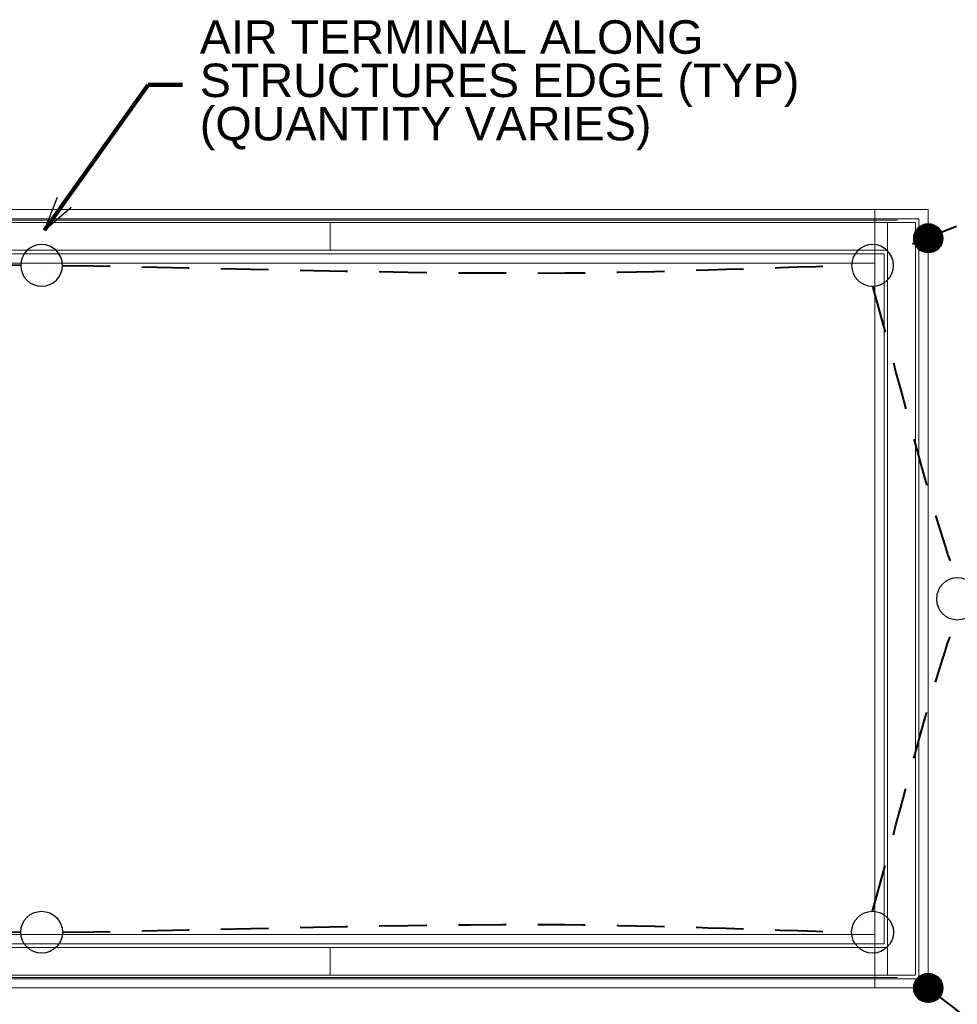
# Model space of a CAD drawing. Header units: inches. Extents: x -8534 to 5423, y -4988 to 1814.
# Tile 24 of 33: x -1515 to -1245, y 791 to 1073. Entities that reach past the tile are written whole.
import ezdxf

# ---------------------------------------------------------------- set-up
doc = ezdxf.new("R2010")
doc.units = ezdxf.units.IN
doc.header["$LTSCALE"] = 200
doc.header["$MEASUREMENT"] = 0
doc.linetypes.add('DGN Style 2', pattern=[0.113678, 0.068207, -0.045471])
for name, color, linetype, lineweight in [('E-DETL-TEXT', 3, 'Continuous', 0), ('E-GRND-CIRC', 4, 'Continuous', 40), ('Imports in Famil', 7, 'Continuous', 0), ('Level 23', 7, 'Continuous', 0), ('Level 44', 7, 'Continuous', 0), ('Object', 7, 'Continuous', 30), ('SC Text', 7, 'Continuous', 0), ('SE Terminal', 7, 'Continuous', 0)]:
    doc.layers.add(name, color=color, linetype=linetype, lineweight=lineweight)
doc.styles.add('Notes_0', font='arial.ttf')
doc.styles.add('Title Block - General', font='arial.ttf', dxfattribs={"height": 0.12})
doc.dimstyles.new('EAST', dxfattribs={"dimtxt": 9.8425, "dimasz": 9.8425, "dimexe": 4.92125, "dimexo": 4.92125, "dimgap": 4.92125, "dimtad": 1, "dimdec": 0, "dimzin": 11, "dimdsep": 46, "dimlunit": 3, "dimtxsty": 'Notes_0', "dimblk": 'TerminatorOpen_0.5', "dimcen": 0.09, "dimclrd": 1, "dimadec": 4, "dimazin": 3, "dimtfac": 1, "dimtdec": 0, "dimtofl": 0, "dimtmove": 0, "dimatfit": 1, "dimldrblk": 'TerminatorOpen_0.5', "dimfxl": 1, "dimfrac": 2, "dimtolj": 1, "dimtzin": 11, "dimlwd": 30, "dimarcsym": 0})

# ---------------------------------------------------------------- blocks, each defined once
blk = doc.blocks.new('TerminatorOpen_0.5')
at = {"color": 0, "linetype": 'ByBlock', "lineweight": -2}
for q in [(-1, 0.25), (-1, 0), (-1, -0.25)]:
    blk.add_line((0, 0), q, dxfattribs=at)
blk = doc.blocks.new('FACE_26')
at = {"layer": 'Imports in Famil', "color": 6, "linetype": 'Continuous', "lineweight": 0, "extrusion": (1.83691e-16, -1, 0), "elevation": 157.1969, "flags": 128}
blk.add_lwpolyline([(-61.1875, 16), (-61.1875, 7.125), (-60.8125, 7.125), (-60.8125, 10.25), (-58.1875, 10.25), (-58.1875, 0), (61.1875, 0), (61.1875, 8.875), (60.8125, 8.875), (60.8125, 5.75), (58.1875, 5.75), (58.1875, 16), (-61.1875, 16), (-61.1875, 16)], close=True, dxfattribs=at)
blk = doc.blocks.new('FACE_27')
at = {"layer": 'Imports in Famil', "color": 6, "linetype": 'Continuous', "lineweight": 0, "extrusion": (-1.83691e-16, 1, 0), "elevation": 168.8031, "flags": 128}
blk.add_lwpolyline([(-58.1875, 5.75), (-60.8125, 5.75), (-60.8125, 8.875), (-61.1875, 8.875), (-61.1875, 0), (58.1875, 0), (58.1875, 10.25), (60.8125, 10.25), (60.8125, 7.125), (61.1875, 7.125), (61.1875, 16), (-58.1875, 16), (-58.1875, 5.75), (-58.1875, 5.75)], close=True, dxfattribs=at)

msp = doc.modelspace()

# ---------------------------------------------------------------- linework, layer by layer
at = {"layer": 'E-GRND-CIRC', "linetype": 'Continuous'}
for p, q in [((-1257.81, 1010.53), (-1253.63, 1014.7)), ((-1257.8, 1010.89), (-1254, 1014.69)), ((-1257.79, 1010.19), (-1253.3, 1014.68)), ((-1257.75, 1011.29), (-1254.4, 1014.65)), ((-1257.75, 1009.88), (-1252.99, 1014.64)), ((-1257.68, 1009.59), (-1252.7, 1014.58)), ((-1257.65, 1011.75), (-1254.86, 1014.54)), ((-1257.6, 1009.32), (-1252.42, 1014.5)), ((-1257.51, 1009.06), (-1252.17, 1014.4)), ((-1257.44, 1012.31), (-1255.42, 1014.33)), ((-1257.4, 1008.82), (-1251.92, 1014.29)), ((-1257.28, 1008.58), (-1251.69, 1014.17)), ((-1257.14, 1008.36), (-1251.47, 1014.04)), ((-1257, 1008.16), (-1251.26, 1013.89)), ((-1256.84, 1007.96), (-1251.07, 1013.73)), ((-1256.77, 1013.33), (-1256.44, 1013.66)), ((-1256.67, 1007.77), (-1250.88, 1013.57)), ((-1256.49, 1007.6), (-1250.7, 1013.39)), ((-1256.31, 1007.43), (-1250.54, 1013.2)), ((-1256.11, 1007.28), (-1250.39, 1013)), ((-1255.89, 1007.14), (-1250.24, 1012.79)), ((-1255.67, 1007.01), (-1250.11, 1012.57)), ((-1255.44, 1006.89), (-1249.99, 1012.33)), ((-1255.19, 1006.78), (-1249.89, 1012.08)), ((-1254.93, 1006.69), (-1249.8, 1011.82)), ((-1254.65, 1006.62), (-1249.72, 1011.54)), ((-1254.35, 1006.56), (-1249.66, 1011.25)), ((-1254.04, 1006.52), (-1249.63, 1010.93)), ((-1253.7, 1006.51), (-1249.61, 1010.59)), ((-1253.32, 1006.53), (-1249.63, 1010.22)), ((-1252.91, 1006.59), (-1249.69, 1009.8)), ((-1252.43, 1006.71), (-1249.82, 1009.32)), ((-1251.82, 1006.97), (-1250.08, 1008.71)), ((-1257.81, 795.42), (-1253.63, 799.59)), ((-1257.8, 795.78), (-1254, 799.59)), ((-1257.79, 795.09), (-1253.3, 799.57)), ((-1257.75, 796.18), (-1254.4, 799.54)), ((-1257.75, 794.77), (-1252.99, 799.53)), ((-1257.68, 794.48), (-1252.7, 799.47)), ((-1257.65, 796.64), (-1254.86, 799.43)), ((-1257.6, 794.21), (-1252.42, 799.39)), ((-1257.51, 793.95), (-1252.17, 799.29)), ((-1257.44, 797.2), (-1255.42, 799.22)), ((-1257.4, 793.71), (-1251.92, 799.18)), ((-1257.28, 793.48), (-1251.69, 799.06)), ((-1257.14, 793.26), (-1251.47, 798.93)), ((-1257, 793.05), (-1251.26, 798.78)), ((-1256.84, 792.85), (-1251.07, 798.63)), ((-1256.77, 798.23), (-1256.44, 798.56)), ((-1256.67, 792.67), (-1250.88, 798.46)), ((-1256.49, 792.49), (-1250.7, 798.28)), ((-1256.31, 792.33), (-1250.54, 798.09)), ((-1256.11, 792.17), (-1250.39, 797.89)), ((-1255.89, 792.03), (-1250.24, 797.68)), ((-1255.67, 791.9), (-1250.11, 797.46)), ((-1255.44, 791.78), (-1249.99, 797.22)), ((-1255.19, 791.67), (-1249.89, 796.97)), ((-1254.93, 791.58), (-1249.8, 796.71)), ((-1254.65, 791.51), (-1249.72, 796.43)), ((-1254.35, 791.45), (-1249.66, 796.14)), ((-1254.04, 791.41), (-1249.63, 795.82)), ((-1253.7, 791.4), (-1249.61, 795.48)), ((-1253.32, 791.42), (-1249.63, 795.11)), ((-1252.91, 791.48), (-1249.69, 794.7)), ((-1252.43, 791.61), (-1249.82, 794.22)), ((-1251.82, 791.86), (-1250.08, 793.6))]:
    msp.add_line(p, q, dxfattribs=at)
for centre in [(-1253.71, 1010.6), (-1253.71, 795.5)]:
    msp.add_circle(centre, 4.1, dxfattribs=at)
at = {"layer": 'E-GRND-CIRC', "linetype": 'DGN Style 2'}
msp.add_open_spline([(-1258.25, 1008.99, 0.51), (-1165.08, 1049.93, 8.56), (-1076.57, 1010.59, 109.99), (-1076.57, 1010.59, 109.99)], degree=3, dxfattribs=at)
for points, knots in [([(-1514.21, 1002.83, 144), (-1572.21, 1003.59, 144), (-1630.2, 1004.35, 144), (-1688.2, 1005.1, 144), (-1701.59, 1005.28, 144), (-1718.25, 1006.4, 140.12), (-1727.85, 1011.59, 144), (-1732.81, 1014.27, 146), (-1737.76, 1016.95, 152), (-1742.71, 1019.63, 156)], [0, 0, 0, 0, 0.740747, 0.740747, 0.740747, 0.911795, 0.911795, 0.911795, 1, 1, 1, 1]), ([(-1502.21, 1002.83, 144), (-1454.16, 1002.11, 144), (-1406.1, 1000.39, 144), (-1358.05, 1000.66, 144), (-1330.6, 1000.82, 144), (-1303.16, 1002.11, 144), (-1275.71, 1002.83, 144)], [0, 0, 0, 0, 0.636417, 0.636417, 0.636417, 1, 1, 1, 1]), ([(-1269.71, 996.83, 144), (-1262.56, 971.31, 144), (-1255.27, 941.51, 134.42), (-1248.25, 920.26, 144), (-1247.28, 917.3, 145.33), (-1246.34, 915.53, 149.33), (-1245.38, 913.16, 152)], [0, 0, 0, 0, 0.877808, 0.877808, 0.877808, 1, 1, 1, 1]), ([(-1269.71, 817.5, 144), (-1262.56, 843.02, 144), (-1255.27, 872.82, 134.42), (-1248.25, 894.07, 144), (-1247.28, 897.03, 145.33), (-1246.34, 898.8, 149.33), (-1245.38, 901.16, 152)], [0, 0, 0, 0, 0.877808, 0.877808, 0.877808, 1, 1, 1, 1]), ([(-1502.21, 811.5, 144), (-1454.16, 812.22, 144), (-1406.1, 813.94, 144), (-1358.05, 813.67, 144), (-1330.6, 813.51, 144), (-1303.16, 812.22, 144), (-1275.71, 811.5, 144)], [0, 0, 0, 0, 0.636417, 0.636417, 0.636417, 1, 1, 1, 1]), ([(-1514.21, 811.5, 144), (-1572.21, 810.74, 144), (-1630.2, 809.98, 144), (-1688.2, 809.23, 144), (-1701.59, 809.05, 144), (-1718.25, 807.93, 140.12), (-1727.85, 802.73, 144), (-1732.81, 800.06, 146), (-1737.76, 797.38, 152), (-1742.71, 794.7, 156)], [0, 0, 0, 0, 0.740747, 0.740747, 0.740747, 0.911795, 0.911795, 0.911795, 1, 1, 1, 1]), ([(-1253.71, 795.5), (-1237.33, 782.61, 26.69), (-1220.95, 769.72, 53.37), (-1204.57, 756.84, 80.06), (-1194.25, 748.72, 96.86), (-1164.99, 736.29, 84.07), (-1144.54, 737.13, 90.01), (-1121.62, 738.07, 96.67), (-1098.7, 739.01, 103.33), (-1075.79, 739.94, 109.99)], [0, 0, 0, 0, 0.428273, 0.428273, 0.428273, 0.697935, 0.697935, 0.697935, 1, 1, 1, 1])]:
    msp.add_open_spline(points, degree=3, knots=knots, dxfattribs=at)
at = {"layer": 'Level 23', "color": 2, "linetype": 'Continuous', "lineweight": 0, "extrusion": (3.53488e-16, 1, 0), "elevation": 1015.16, "flags": 128}
msp.add_lwpolyline([(1425.38, -1), (1754.71, -1), (1754.71, 0), (1754.71, 117.33), (1745.38, 117.33), (1425.38, 117.33), (1425.38, -1)], close=True, dxfattribs=at)
at = {"layer": 'Level 23', "color": 2, "linetype": 'Continuous', "lineweight": 0, "extrusion": (-1, 0, 0), "elevation": 1265.38, "flags": 128}
msp.add_lwpolyline([(-1015.16, -1), (-1007.16, -1), (-807.16, -1), (-799.16, -1), (-799.16, 117.33), (-807.16, 117.33), (-1007.16, 117.33), (-1015.16, 117.33), (-1015.16, -1)], close=True, dxfattribs=at)
at = {"layer": 'Level 23', "color": 2, "linetype": 'Continuous', "lineweight": 0, "flags": 128}
for points, elevation in [([(-1265.38, 799.16), (-1265.38, 807.16), (-1265.38, 1007.16), (-1265.38, 1015.16), (-1257.38, 1015.16), (-1257.38, 799.16), (-1265.38, 799.16)], -1), ([(-1265.38, 1015.16), (-1265.38, 1007.16), (-1265.38, 807.16), (-1265.38, 799.16), (-1257.38, 799.16), (-1257.38, 1015.16), (-1265.38, 1015.16)], 117.33)]:
    msp.add_lwpolyline(points, close=True, dxfattribs=dict(at, elevation=elevation))
at = {"layer": 'Level 23', "color": 2, "linetype": 'Continuous', "lineweight": 0, "extrusion": (3.63798e-16, 1, 0), "elevation": 807.16, "flags": 128}
msp.add_lwpolyline([(1425.38, -1), (1745.38, -1), (1745.38, 0), (1745.38, 117.33), (1425.38, 117.33), (1425.38, -1)], close=True, dxfattribs=at)
at = {"layer": 'Level 23', "color": 2, "linetype": 'Continuous', "lineweight": 0}
for points in [[(-1754.71, 1015.16, -1), (-1425.38, 1015.16, -1), (-1425.38, 1007.16, -1), (-1754.71, 1007.16, -1)], [(-1265.38, 1015.16, -1), (-1425.38, 1015.16, -1), (-1425.38, 1015.16, 117.33), (-1265.38, 1015.16, 117.33)], [(-1425.38, 1015.16, -1), (-1265.38, 1015.16, -1), (-1265.38, 1007.16, -1), (-1425.38, 1007.16, -1)], [(-1425.38, 1015.16, 117.33), (-1425.38, 1015.16, -1), (-1425.38, 1007.16, -1), (-1425.38, 1007.16, 117.33)], [(-1265.38, 1015.16, 117.33), (-1425.38, 1015.16, 117.33), (-1425.38, 1007.16, 117.33), (-1265.38, 1007.16, 117.33)], [(-1425.38, 1015.16, -1), (-1425.38, 1015.16, 117.33), (-1425.38, 1007.16, 117.33), (-1425.38, 1007.16, -1)], [(-1265.38, 1015.16, -1), (-1265.38, 1015.16, 117.33), (-1257.38, 1015.16, 117.33), (-1257.38, 1015.16, -1)], [(-1265.38, 1015.16, 117.33), (-1265.38, 1015.16, -1), (-1265.38, 1007.16, -1), (-1265.38, 1007.16, 117.33)], [(-1265.38, 1015.16, -1), (-1265.38, 1015.16, 117.33), (-1265.38, 1007.16, 117.33), (-1265.38, 1007.16, -1)], [(-1265.38, 1015.16, -1), (-1265.38, 1015.16, 117.33), (-1265.38, 1007.16, 117.33), (-1265.38, 1007.16, -1)], [(-1257.38, 1015.16, -1), (-1257.38, 1015.16, 117.33), (-1257.38, 799.16, 117.33), (-1257.38, 799.16, -1)], [(-1425.38, 1007.16, -1), (-1425.38, 1007.16, 117.33), (-1754.71, 1007.16, 117.33), (-1754.71, 1007.16, -1)], [(-1265.38, 1007.16, -1), (-1265.38, 1007.16, 117.33), (-1425.38, 1007.16, 117.33), (-1425.38, 1007.16, -1)], [(-1745.38, 807.16, -1), (-1425.38, 807.16, -1), (-1425.38, 799.16, -1), (-1745.38, 799.16, -1)], [(-1425.38, 807.16, 117.33), (-1745.38, 807.16, 117.33), (-1745.38, 799.16, 117.33), (-1425.38, 799.16, 117.33)], [(-1265.38, 807.16, -1), (-1425.38, 807.16, -1), (-1425.38, 807.16, 117.33), (-1265.38, 807.16, 117.33)], [(-1425.38, 807.16, -1), (-1265.38, 807.16, -1), (-1265.38, 799.16, -1), (-1425.38, 799.16, -1)], [(-1425.38, 807.16, 117.33), (-1425.38, 807.16, -1), (-1425.38, 799.16, -1), (-1425.38, 799.16, 117.33)], [(-1265.38, 807.16, 117.33), (-1425.38, 807.16, 117.33), (-1425.38, 799.16, 117.33), (-1265.38, 799.16, 117.33)], [(-1425.38, 807.16, -1), (-1425.38, 807.16, 117.33), (-1425.38, 799.16, 117.33), (-1425.38, 799.16, -1)], [(-1265.38, 807.16, 117.33), (-1265.38, 807.16, -1), (-1265.38, 799.16, -1), (-1265.38, 799.16, 117.33)], [(-1265.38, 807.16, -1), (-1265.38, 807.16, 117.33), (-1265.38, 799.16, 117.33), (-1265.38, 799.16, -1)], [(-1265.38, 807.16, -1), (-1265.38, 807.16, 117.33), (-1265.38, 799.16, 117.33), (-1265.38, 799.16, -1)], [(-1425.38, 799.16, -1), (-1425.38, 799.16, 117.33), (-1745.38, 799.16, 117.33), (-1745.38, 799.16, -1)], [(-1265.38, 799.16, 117.33), (-1745.38, 799.16, 117.33), (-1745.38, 799.16), (-1265.38, 799.16)], [(-1265.38, 799.16, -1), (-1265.38, 799.16, 117.33), (-1425.38, 799.16, 117.33), (-1425.38, 799.16, -1)], [(-1265.38, 799.16, 117.33), (-1265.38, 799.16, -1), (-1257.38, 799.16, -1), (-1257.38, 799.16, 117.33)]]:
    msp.add_3dface(points, dxfattribs=at)
at = {"layer": 'Level 44', "color": 3, "linetype": 'Continuous', "lineweight": 0, "flags": 128}
for points in [[(-1253.71, 795.5), (-1253.71, 1018.83), (-1269.04, 1018.83), (-1269.04, 1016.16), (-1256.38, 1016.16), (-1256.38, 798.16), (-1269.04, 798.16), (-1269.04, 795.5), (-1253.71, 795.5)], [(-1269.04, 1006.16), (-1269.04, 1003.5), (-1269.04, 810.83), (-1269.04, 808.16), (-1266.38, 808.16), (-1266.38, 1006.16), (-1269.04, 1006.16)]]:
    msp.add_lwpolyline(points, close=True, dxfattribs=at)
at = {"layer": 'Level 44', "color": 3, "linetype": 'Continuous', "lineweight": 0, "elevation": -2, "flags": 128}
for points in [[(-1745.38, 1006.16), (-1269.04, 1006.16), (-1269.04, 1016.16), (-1745.38, 1016.16), (-1745.38, 1006.16), (-1745.38, 1006.16)], [(-1266.38, 1006.16), (-1266.38, 808.16), (-1269.04, 808.16), (-1269.04, 798.16), (-1256.38, 798.16), (-1256.38, 1016.16), (-1269.04, 1016.16), (-1269.04, 1006.16), (-1266.38, 1006.16), (-1266.38, 1006.16)]]:
    msp.add_lwpolyline(points, close=True, dxfattribs=at)
at = {"layer": 'Level 44', "color": 3, "linetype": 'Continuous', "lineweight": 0, "extrusion": (-2.44399e-16, -1, 0), "elevation": -1016.16, "flags": 128}
msp.add_lwpolyline([(-1745.38, -2), (-1269.04, -2), (-1269.04, 0), (-1745.38, 0), (-1745.38, -2), (-1745.38, -2)], close=True, dxfattribs=at)
at = {"layer": 'Level 44', "color": 3, "linetype": 'Continuous', "lineweight": 0, "extrusion": (0, -1, 0), "elevation": -1016.16, "flags": 128}
msp.add_lwpolyline([(-1256.38, -2), (-1256.38, 0), (-1269.04, 0), (-1269.04, -2), (-1256.38, -2), (-1256.38, -2)], close=True, dxfattribs=at)
at = {"layer": 'Level 44', "color": 3, "linetype": 'Continuous', "lineweight": 0, "extrusion": (-1, 0, 0), "elevation": 1256.38, "flags": 128}
msp.add_lwpolyline([(-1016.16, -2), (-798.16, -2), (-798.16, 0), (-1016.16, 0), (-1016.16, -2), (-1016.16, -2)], close=True, dxfattribs=at)
at = {"layer": 'Level 44', "color": 3, "linetype": 'Continuous', "lineweight": 0, "extrusion": (2.44399e-16, 1, 0), "elevation": 1006.16, "flags": 128}
msp.add_lwpolyline([(1269.04, -2), (1745.38, -2), (1745.38, 0), (1269.04, 0), (1269.04, -2), (1269.04, -2)], close=True, dxfattribs=at)
at = {"layer": 'Level 44', "color": 3, "linetype": 'Continuous', "lineweight": 0, "extrusion": (0, 1, 0), "flags": 128}
for points, elevation in [([(1266.38, 0), (1266.38, -2), (1269.04, -2), (1269.04, 0), (1266.38, 0), (1266.38, 0)], 1006.16), ([(1256.38, 0), (1256.38, -2), (1269.04, -2), (1269.04, 0), (1256.38, 0), (1256.38, 0)], 798.16)]:
    msp.add_lwpolyline(points, close=True, dxfattribs=dict(at, elevation=elevation))
at = {"layer": 'Level 44', "color": 3, "linetype": 'Continuous', "lineweight": 0, "extrusion": (1, 0, 0), "elevation": -1266.38, "flags": 128}
msp.add_lwpolyline([(808.16, 0), (808.16, -2), (1006.16, -2), (1006.16, 0), (808.16, 0), (808.16, 0)], close=True, dxfattribs=at)
at = {"layer": 'Level 44', "color": 3, "linetype": 'Continuous', "lineweight": 0, "extrusion": (-2.42028e-16, -1, 0), "elevation": -808.16, "flags": 128}
msp.add_lwpolyline([(-1750.04, -2), (-1269.04, -2), (-1269.04, 0), (-1750.04, 0), (-1750.04, -2), (-1750.04, -2)], close=True, dxfattribs=at)
at = {"layer": 'Level 44', "color": 3, "linetype": 'Continuous', "lineweight": 0, "extrusion": (2.42021e-16, 1, 0), "elevation": 798.16, "flags": 128}
msp.add_lwpolyline([(1269.04, -2), (1750.04, -2), (1750.04, 0), (1269.03, -2), (1269.04, -2), (1269.04, -2)], close=True, dxfattribs=at)
at = {"layer": 'Level 44', "color": 3, "linetype": 'Continuous', "lineweight": 0}
for points in [[(-1269.04, 1018.83), (-1745.38, 1018.83), (-1745.38, 1016.16), (-1269.04, 1016.16)], [(-1745.38, 1003.5), (-1269.04, 1003.5), (-1269.04, 1006.16), (-1745.38, 1006.16)], [(-1269.04, 810.83), (-1750.04, 810.83), (-1750.04, 808.16), (-1269.04, 808.16)], [(-1750.04, 798.16, -2), (-1269.04, 798.16, -2), (-1269.04, 808.16, -2), (-1750.04, 808.16, -2)], [(-1266.38, 808.16, -2), (-1266.38, 808.16), (-1269.04, 808.16), (-1269.04, 808.16, -2)], [(-1750.04, 795.5), (-1269.04, 795.5), (-1269.04, 798.16), (-1750.04, 798.16)]]:
    msp.add_3dface(points, dxfattribs=at)
at = {"layer": 'Object', "color": 4, "linetype": 'Continuous', "lineweight": 30, "extrusion": (0, 0, -1)}
for centre in [(1508.21, 1002.83, -144), (1269.71, 1002.83, -144), (1245.38, 907.16, -152)]:
    msp.add_circle(centre, 6, dxfattribs=at)
at = {"layer": 'Object', "color": 4, "linetype": 'Continuous', "lineweight": 30}
for centre in [(-1508.21, 811.5, 144), (-1269.71, 811.5, 144)]:
    msp.add_circle(centre, 6, dxfattribs=at)
at = {"layer": 'SE Terminal', "color": 4, "linetype": 'Continuous', "lineweight": 30}
for p, q in [((-1508.21, 1002.83, 144), (-1508.21, 1002.83, 160)), ((-1269.71, 1002.83, 144), (-1269.71, 1002.83, 160)), ((-1508.21, 811.5, 144), (-1508.21, 811.5, 160)), ((-1269.71, 811.5, 144), (-1269.71, 811.5, 160))]:
    msp.add_line(p, q, dxfattribs=at)

# ---------------------------------------------------------------- block references
at = {"layer": 'Imports in Famil', "color": 6, "linetype": 'Continuous', "lineweight": 0, "xscale": 0.6666666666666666, "yscale": 0.6666666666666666, "zscale": 0.6666666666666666}
for name, p in [('FACE_27', (-1542.09, 903.3, 117.33)), ('FACE_27', (-1462.5, 903.3, 117.33)), ('FACE_27', (-1382.92, 903.3, 117.33)), ('FACE_27', (-1303.34, 903.3, 117.33)), ('FACE_26', (-1542.09, 903.3, 117.33)), ('FACE_26', (-1462.5, 903.3, 117.33)), ('FACE_26', (-1382.92, 903.3, 117.33)), ('FACE_26', (-1303.34, 903.3, 117.33))]:
    msp.add_blockref(name, p, dxfattribs=at)

# ---------------------------------------------------------------- texts
at = {"layer": 'SC Text', "linetype": 'DGN Style 2', "insert": (-1462.81, 1073.15, -28.22), "char_height": 9.6, "attachment_point": 1, "line_spacing_factor": 0.776524, "style": 'Title Block - General'}
msp.add_mtext('AIR TERMINAL ALONG\\PSTRUCTURES EDGE (TYP)\\P(QUANTITY VARIES)', dxfattribs=at)

# ---------------------------------------------------------------- leaders
at = {"layer": 'E-DETL-TEXT', "annotation_type": 0, "has_hookline": 1, "hookline_direction": 0, "text_width": 145.11}
msp.add_leader([(-1577.54, 809.73, 144), (-1541.2, 778.49, 144), (-1531.36, 778.49, 144)], dimstyle='EAST', override={"dimtad": 0, "dimclrd": 0, "dimlwd": 65534}, dxfattribs=at)
at = {"layer": 'SC Text', "color": 1, "linetype": 'Continuous', "lineweight": 30, "annotation_type": 0, "has_hookline": 1, "hookline_direction": 0, "text_width": 171.03}
msp.add_leader([(-1507.41, 1012.92, -28.22), (-1477.59, 1054.6, -28.22), (-1467.75, 1054.6, -28.22)], dimstyle='EAST', override={"dimtad": 0, "dimclrd": 0, "dimlwd": 65534}, dxfattribs=at)

doc.saveas('drawing.dxf')
